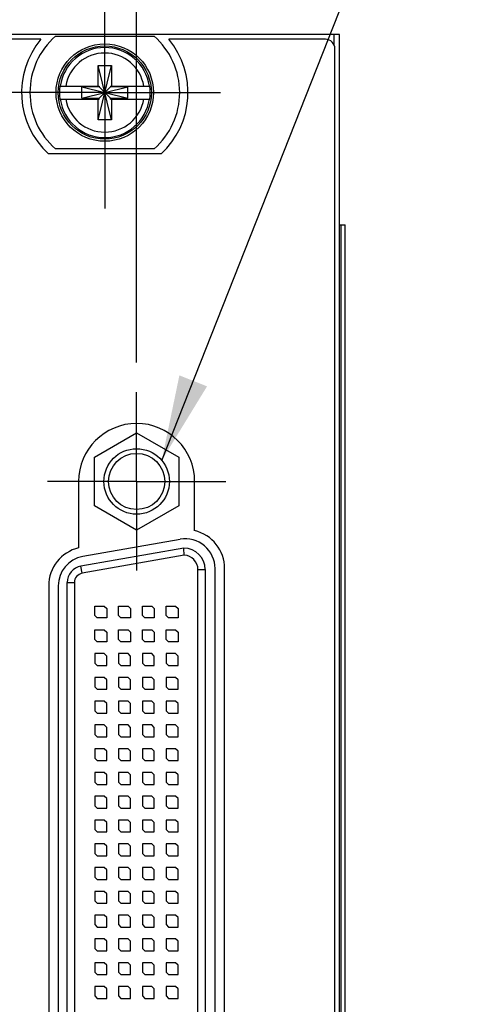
# Model space of a CAD drawing. Header units: inches. Extents: x 0.2 to 16.8, y 0.1 to 10.8.
# Tile 4 of 15: x 5.151 to 6.101, y 5.824 to 7.895. Entities that reach past the tile are written whole.
import ezdxf

# ---------------------------------------------------------------- set-up
doc = ezdxf.new("R2010")
doc.units = ezdxf.units.IN
doc.header["$LTSCALE"] = 0.935
doc.header["$MEASUREMENT"] = 0
doc.linetypes.add('CENTER', pattern=[0.6, 0.375, -0.075, 0.075, -0.075])
doc.layers.get('0').update_dxf_attribs({"linetype": 'CONTINUOUS'})
for name, color, linetype in [('DEFAULT_1', 7, 'CENTER'), ('DETAIL', 7, 'CONTINUOUS'), ('DIMENSIONS', 7, 'CONTINUOUS')]:
    doc.layers.add(name, color=color, linetype=linetype)
doc.styles.get("Standard").update_dxf_attribs({"font": 'txt', "width": 0.8})
doc.dimstyles.new('DIMSTYLE_2', dxfattribs={"dimtxt": 0.125, "dimasz": 0.18, "dimexe": 0.18, "dimexo": 0.0625, "dimgap": 0.09, "dimtad": 0, "dimtih": 1, "dimtoh": 1, "dimdec": 3, "dimzin": 4, "dimdsep": 46, "dimtxsty": 'STANDARD', "dimblk": '_FILLED', "dimblk1": '_FILLED', "dimblk2": '_FILLED', "dimcen": 0.09, "dimadec": 0, "dimazin": 0, "dimtp": 0.001, "dimtm": 0.001, "dimtfac": 1, "dimtdec": 3, "dimtofl": 0, "dimtmove": 0, "dimatfit": 3, "dimldrblk": '_FILLED', "dimfxl": 1, "dimtolj": 1, "dimtzin": 4, "dimarcsym": 0})

# ---------------------------------------------------------------- blocks, each defined once
blk = doc.blocks.new('*D9')
at = {"layer": 'DIMENSIONS', "color": 2, "linetype": 'CONTINUOUS'}
for p, q in [((5.557, 8.4072), (5.557, 8.5515)), ((5.3968, 8.3144), (5.557, 8.4072)), ((5.3968, 7.1741), (5.3968, 8.3144))]:
    blk.add_line(p, q, dxfattribs=at)
at = {"layer": 'DIMENSIONS', "color": 2, "linetype": 'CONTINUOUS', "width": 0.8}
for s, p in [(']', (5.6195, 9.839)), ('1.7', (5.6195, 9.539)), ('[', (5.6195, 9.439)), ('.067', (5.6195, 8.914)), ('2X ', (5.6195, 8.614))]:
    blk.add_text(s, height=0.125, rotation=90, dxfattribs=at).set_placement(p)
blk = doc.blocks.new('_FILLED')
at = {"color": 0, "linetype": 'BYBLOCK'}
blk.add_solid([(0, 0), (-1, 0.174), (-1, -0.174)], dxfattribs=at)

msp = doc.modelspace()

# ---------------------------------------------------------------- linework, layer by layer
at = {"color": 7, "linetype": 'CONTINUOUS'}
for p, q in [((5.8238, 7.864), (5.0358, 7.864)), ((5.1953, 7.854), (5.0658, 7.854)), ((5.2261, 7.8605), (5.4336, 7.8605)), ((5.7938, 7.854), (5.4643, 7.854)), ((5.8238, 2.7261), (5.8238, 7.864)), ((5.8138, 3.764), (5.8138, 7.834)), ((5.316, 7.685), (5.3436, 7.7991)), ((5.316, 7.7558), (5.316, 7.7991)), ((5.3436, 7.685), (5.316, 7.7991)), ((5.316, 7.7991), (5.3436, 7.7991)), ((5.3436, 7.7991), (5.3436, 7.7558)), ((5.2352, 7.7558), (5.3181, 7.7558)), ((5.2813, 7.7303), (5.2813, 7.7538)), ((5.2813, 7.7303), (5.3783, 7.7538)), ((5.3181, 7.7538), (5.2813, 7.7538)), ((5.2813, 7.7538), (5.3783, 7.7303)), ((5.3181, 7.7558), (5.3181, 7.7538)), ((5.3181, 7.7303), (5.3415, 7.7538)), ((5.3415, 7.7303), (5.3181, 7.7538)), ((5.3415, 7.7558), (5.3415, 7.7538)), ((5.3415, 7.7558), (5.4245, 7.7558)), ((5.3783, 7.7538), (5.3415, 7.7538)), ((5.3783, 7.7303), (5.3783, 7.7538)), ((5.2352, 7.7283), (5.3181, 7.7283)), ((5.2813, 7.7303), (5.3181, 7.7303)), ((5.316, 7.685), (5.316, 7.7283)), ((5.3181, 7.7283), (5.3181, 7.7303)), ((5.3415, 7.7283), (5.3415, 7.7303)), ((5.3415, 7.7303), (5.3783, 7.7303)), ((5.3415, 7.7283), (5.4245, 7.7283)), ((5.3436, 7.7283), (5.3436, 7.685)), ((5.3436, 7.685), (5.316, 7.685)), ((5.4336, 7.6235), (5.2261, 7.6235)), ((5.4481, 7.613), (5.2115, 7.613)), ((5.8238, 7.464), (5.8355, 7.464)), ((5.8355, 3.464), (5.8355, 7.464)), ((5.3082, 6.9752), (5.3968, 7.0264)), ((5.3968, 7.0264), (5.4854, 6.9752)), ((5.3082, 6.8729), (5.3082, 6.9752)), ((5.4854, 6.9752), (5.4854, 6.8729)), ((5.2748, 6.9241), (5.2748, 6.7845)), ((5.5188, 6.8206), (5.5188, 6.9241)), ((5.3968, 6.8218), (5.3082, 6.8729)), ((5.4854, 6.8729), (5.3968, 6.8218)), ((5.4885, 6.8024), (5.2835, 6.7663)), ((5.4958, 6.784), (5.2797, 6.7459)), ((5.5408, 6.739), (5.5408, 4.11)), ((5.5618, 4.1073), (5.5618, 6.7409)), ((5.5818, 4.1073), (5.5818, 6.7409)), ((5.2508, 4.1376), (5.2508, 6.7114)), ((5.2118, 6.7047), (5.2118, 4.1434)), ((5.2318, 6.7047), (5.2318, 4.1434)), ((5.3088, 6.642), (5.3088, 6.662)), ((5.3088, 6.662), (5.3288, 6.662)), ((5.3288, 6.662), (5.3338, 6.657)), ((5.3338, 6.657), (5.3338, 6.637)), ((5.3588, 6.642), (5.3588, 6.662)), ((5.3588, 6.662), (5.3788, 6.662)), ((5.3788, 6.662), (5.3838, 6.657)), ((5.3838, 6.657), (5.3838, 6.637)), ((5.4088, 6.642), (5.4088, 6.662)), ((5.4088, 6.662), (5.4288, 6.662)), ((5.4288, 6.662), (5.4338, 6.657)), ((5.4338, 6.657), (5.4338, 6.637)), ((5.4588, 6.642), (5.4588, 6.662)), ((5.4588, 6.662), (5.4788, 6.662)), ((5.4788, 6.662), (5.4838, 6.657)), ((5.4838, 6.657), (5.4838, 6.637)), ((5.3138, 6.637), (5.3088, 6.642)), ((5.3338, 6.637), (5.3138, 6.637)), ((5.3638, 6.637), (5.3588, 6.642)), ((5.3838, 6.637), (5.3638, 6.637)), ((5.4138, 6.637), (5.4088, 6.642)), ((5.4338, 6.637), (5.4138, 6.637)), ((5.4638, 6.637), (5.4588, 6.642)), ((5.4838, 6.637), (5.4638, 6.637)), ((5.3088, 6.592), (5.3088, 6.612)), ((5.3088, 6.612), (5.3288, 6.612)), ((5.3288, 6.612), (5.3338, 6.607)), ((5.3338, 6.607), (5.3338, 6.587)), ((5.3588, 6.592), (5.3588, 6.612)), ((5.3588, 6.612), (5.3788, 6.612)), ((5.3788, 6.612), (5.3838, 6.607)), ((5.3838, 6.607), (5.3838, 6.587)), ((5.4088, 6.592), (5.4088, 6.612)), ((5.4088, 6.612), (5.4288, 6.612)), ((5.4288, 6.612), (5.4338, 6.607)), ((5.4338, 6.607), (5.4338, 6.587)), ((5.4588, 6.592), (5.4588, 6.612)), ((5.4588, 6.612), (5.4788, 6.612)), ((5.4788, 6.612), (5.4838, 6.607)), ((5.4838, 6.607), (5.4838, 6.587)), ((5.3138, 6.587), (5.3088, 6.592)), ((5.3338, 6.587), (5.3138, 6.587)), ((5.3638, 6.587), (5.3588, 6.592)), ((5.3838, 6.587), (5.3638, 6.587)), ((5.4138, 6.587), (5.4088, 6.592)), ((5.4338, 6.587), (5.4138, 6.587)), ((5.4638, 6.587), (5.4588, 6.592)), ((5.4838, 6.587), (5.4638, 6.587)), ((5.3088, 6.562), (5.3088, 6.542)), ((5.3288, 6.562), (5.3088, 6.562)), ((5.3338, 6.557), (5.3288, 6.562)), ((5.3338, 6.537), (5.3338, 6.557)), ((5.3588, 6.562), (5.3588, 6.542)), ((5.3788, 6.562), (5.3588, 6.562)), ((5.3838, 6.557), (5.3788, 6.562)), ((5.3838, 6.537), (5.3838, 6.557)), ((5.4088, 6.562), (5.4088, 6.542)), ((5.4288, 6.562), (5.4088, 6.562)), ((5.4338, 6.557), (5.4288, 6.562)), ((5.4338, 6.537), (5.4338, 6.557)), ((5.4588, 6.562), (5.4588, 6.542)), ((5.4788, 6.562), (5.4588, 6.562)), ((5.4838, 6.557), (5.4788, 6.562)), ((5.4838, 6.537), (5.4838, 6.557)), ((5.3088, 6.542), (5.3138, 6.537)), ((5.3138, 6.537), (5.3338, 6.537)), ((5.3588, 6.542), (5.3638, 6.537)), ((5.3638, 6.537), (5.3838, 6.537)), ((5.4088, 6.542), (5.4138, 6.537)), ((5.4138, 6.537), (5.4338, 6.537)), ((5.4588, 6.542), (5.4638, 6.537)), ((5.4638, 6.537), (5.4838, 6.537)), ((5.3088, 6.512), (5.3088, 6.492)), ((5.3288, 6.512), (5.3088, 6.512)), ((5.3338, 6.507), (5.3288, 6.512)), ((5.3338, 6.487), (5.3338, 6.507)), ((5.3588, 6.512), (5.3588, 6.492)), ((5.3788, 6.512), (5.3588, 6.512)), ((5.3838, 6.507), (5.3788, 6.512)), ((5.3838, 6.487), (5.3838, 6.507)), ((5.4088, 6.512), (5.4088, 6.492)), ((5.4288, 6.512), (5.4088, 6.512)), ((5.4338, 6.507), (5.4288, 6.512)), ((5.4338, 6.487), (5.4338, 6.507)), ((5.4588, 6.512), (5.4588, 6.492)), ((5.4788, 6.512), (5.4588, 6.512)), ((5.4838, 6.507), (5.4788, 6.512)), ((5.4838, 6.487), (5.4838, 6.507)), ((5.3088, 6.492), (5.3138, 6.487)), ((5.3138, 6.487), (5.3338, 6.487)), ((5.3588, 6.492), (5.3638, 6.487)), ((5.3638, 6.487), (5.3838, 6.487)), ((5.4088, 6.492), (5.4138, 6.487)), ((5.4138, 6.487), (5.4338, 6.487)), ((5.4588, 6.492), (5.4638, 6.487)), ((5.4638, 6.487), (5.4838, 6.487)), ((5.3088, 6.462), (5.3088, 6.442)), ((5.3288, 6.462), (5.3088, 6.462)), ((5.3338, 6.457), (5.3288, 6.462)), ((5.3588, 6.462), (5.3588, 6.442)), ((5.3788, 6.462), (5.3588, 6.462)), ((5.3838, 6.457), (5.3788, 6.462)), ((5.4088, 6.462), (5.4088, 6.442)), ((5.4288, 6.462), (5.4088, 6.462)), ((5.4338, 6.457), (5.4288, 6.462)), ((5.4588, 6.462), (5.4588, 6.442)), ((5.4788, 6.462), (5.4588, 6.462)), ((5.4838, 6.457), (5.4788, 6.462)), ((5.3088, 6.442), (5.3138, 6.437)), ((5.3338, 6.437), (5.3338, 6.457)), ((5.3588, 6.442), (5.3638, 6.437)), ((5.3838, 6.437), (5.3838, 6.457)), ((5.4088, 6.442), (5.4138, 6.437)), ((5.4338, 6.437), (5.4338, 6.457)), ((5.4588, 6.442), (5.4638, 6.437)), ((5.4838, 6.437), (5.4838, 6.457)), ((5.3138, 6.437), (5.3338, 6.437)), ((5.3638, 6.437), (5.3838, 6.437)), ((5.4138, 6.437), (5.4338, 6.437)), ((5.4638, 6.437), (5.4838, 6.437)), ((5.3088, 6.412), (5.3088, 6.392)), ((5.3288, 6.412), (5.3088, 6.412)), ((5.3338, 6.407), (5.3288, 6.412)), ((5.3338, 6.387), (5.3338, 6.407)), ((5.3588, 6.412), (5.3588, 6.392)), ((5.3788, 6.412), (5.3588, 6.412)), ((5.3838, 6.407), (5.3788, 6.412)), ((5.3838, 6.387), (5.3838, 6.407)), ((5.4088, 6.412), (5.4088, 6.392)), ((5.4288, 6.412), (5.4088, 6.412)), ((5.4338, 6.407), (5.4288, 6.412)), ((5.4338, 6.387), (5.4338, 6.407)), ((5.4588, 6.412), (5.4588, 6.392)), ((5.4788, 6.412), (5.4588, 6.412)), ((5.4838, 6.407), (5.4788, 6.412)), ((5.4838, 6.387), (5.4838, 6.407)), ((5.3088, 6.392), (5.3138, 6.387)), ((5.3138, 6.387), (5.3338, 6.387)), ((5.3588, 6.392), (5.3638, 6.387)), ((5.3638, 6.387), (5.3838, 6.387)), ((5.4088, 6.392), (5.4138, 6.387)), ((5.4138, 6.387), (5.4338, 6.387)), ((5.4588, 6.392), (5.4638, 6.387)), ((5.4638, 6.387), (5.4838, 6.387)), ((5.3088, 6.362), (5.3088, 6.342)), ((5.3288, 6.362), (5.3088, 6.362)), ((5.3338, 6.357), (5.3288, 6.362)), ((5.3588, 6.362), (5.3588, 6.342)), ((5.3788, 6.362), (5.3588, 6.362)), ((5.3838, 6.357), (5.3788, 6.362)), ((5.4088, 6.362), (5.4088, 6.342)), ((5.4288, 6.362), (5.4088, 6.362)), ((5.4338, 6.357), (5.4288, 6.362)), ((5.4588, 6.362), (5.4588, 6.342)), ((5.4788, 6.362), (5.4588, 6.362)), ((5.4838, 6.357), (5.4788, 6.362)), ((5.3088, 6.342), (5.3138, 6.337)), ((5.3138, 6.337), (5.3338, 6.337)), ((5.3338, 6.337), (5.3338, 6.357)), ((5.3588, 6.342), (5.3638, 6.337)), ((5.3638, 6.337), (5.3838, 6.337)), ((5.3838, 6.337), (5.3838, 6.357)), ((5.4088, 6.342), (5.4138, 6.337)), ((5.4138, 6.337), (5.4338, 6.337)), ((5.4338, 6.337), (5.4338, 6.357)), ((5.4588, 6.342), (5.4638, 6.337)), ((5.4638, 6.337), (5.4838, 6.337)), ((5.4838, 6.337), (5.4838, 6.357)), ((5.3088, 6.312), (5.3088, 6.292)), ((5.3288, 6.312), (5.3088, 6.312)), ((5.3338, 6.307), (5.3288, 6.312)), ((5.3338, 6.287), (5.3338, 6.307)), ((5.3588, 6.312), (5.3588, 6.292)), ((5.3788, 6.312), (5.3588, 6.312)), ((5.3838, 6.307), (5.3788, 6.312)), ((5.3838, 6.287), (5.3838, 6.307)), ((5.4088, 6.312), (5.4088, 6.292)), ((5.4288, 6.312), (5.4088, 6.312)), ((5.4338, 6.307), (5.4288, 6.312)), ((5.4338, 6.287), (5.4338, 6.307)), ((5.4588, 6.312), (5.4588, 6.292)), ((5.4788, 6.312), (5.4588, 6.312)), ((5.4838, 6.307), (5.4788, 6.312)), ((5.4838, 6.287), (5.4838, 6.307)), ((5.3088, 6.292), (5.3138, 6.287)), ((5.3138, 6.287), (5.3338, 6.287)), ((5.3588, 6.292), (5.3638, 6.287)), ((5.3638, 6.287), (5.3838, 6.287)), ((5.4088, 6.292), (5.4138, 6.287)), ((5.4138, 6.287), (5.4338, 6.287)), ((5.4588, 6.292), (5.4638, 6.287)), ((5.4638, 6.287), (5.4838, 6.287)), ((5.3088, 6.262), (5.3088, 6.242)), ((5.3288, 6.262), (5.3088, 6.262)), ((5.3338, 6.257), (5.3288, 6.262)), ((5.3338, 6.237), (5.3338, 6.257)), ((5.3588, 6.262), (5.3588, 6.242)), ((5.3788, 6.262), (5.3588, 6.262)), ((5.3838, 6.257), (5.3788, 6.262)), ((5.3838, 6.237), (5.3838, 6.257)), ((5.4088, 6.262), (5.4088, 6.242)), ((5.4288, 6.262), (5.4088, 6.262)), ((5.4338, 6.257), (5.4288, 6.262)), ((5.4338, 6.237), (5.4338, 6.257)), ((5.4588, 6.262), (5.4588, 6.242)), ((5.4788, 6.262), (5.4588, 6.262)), ((5.4838, 6.257), (5.4788, 6.262)), ((5.4838, 6.237), (5.4838, 6.257)), ((5.3088, 6.242), (5.3138, 6.237)), ((5.3138, 6.237), (5.3338, 6.237)), ((5.3588, 6.242), (5.3638, 6.237)), ((5.3638, 6.237), (5.3838, 6.237)), ((5.4088, 6.242), (5.4138, 6.237)), ((5.4138, 6.237), (5.4338, 6.237)), ((5.4588, 6.242), (5.4638, 6.237)), ((5.4638, 6.237), (5.4838, 6.237)), ((5.3088, 6.212), (5.3088, 6.192)), ((5.3288, 6.212), (5.3088, 6.212)), ((5.3088, 6.192), (5.3138, 6.187)), ((5.3338, 6.207), (5.3288, 6.212)), ((5.3338, 6.187), (5.3338, 6.207)), ((5.3588, 6.212), (5.3588, 6.192)), ((5.3788, 6.212), (5.3588, 6.212)), ((5.3588, 6.192), (5.3638, 6.187)), ((5.3838, 6.207), (5.3788, 6.212)), ((5.3838, 6.187), (5.3838, 6.207)), ((5.4088, 6.212), (5.4088, 6.192)), ((5.4288, 6.212), (5.4088, 6.212)), ((5.4088, 6.192), (5.4138, 6.187)), ((5.4338, 6.207), (5.4288, 6.212)), ((5.4338, 6.187), (5.4338, 6.207)), ((5.4588, 6.212), (5.4588, 6.192)), ((5.4788, 6.212), (5.4588, 6.212)), ((5.4588, 6.192), (5.4638, 6.187)), ((5.4838, 6.207), (5.4788, 6.212)), ((5.4838, 6.187), (5.4838, 6.207)), ((5.3138, 6.187), (5.3338, 6.187)), ((5.3638, 6.187), (5.3838, 6.187)), ((5.4138, 6.187), (5.4338, 6.187)), ((5.4638, 6.187), (5.4838, 6.187)), ((5.3088, 6.162), (5.3088, 6.142)), ((5.3288, 6.162), (5.3088, 6.162)), ((5.3338, 6.157), (5.3288, 6.162)), ((5.3338, 6.137), (5.3338, 6.157)), ((5.3588, 6.162), (5.3588, 6.142)), ((5.3788, 6.162), (5.3588, 6.162)), ((5.3838, 6.157), (5.3788, 6.162)), ((5.3838, 6.137), (5.3838, 6.157)), ((5.4088, 6.162), (5.4088, 6.142)), ((5.4288, 6.162), (5.4088, 6.162)), ((5.4338, 6.157), (5.4288, 6.162)), ((5.4338, 6.137), (5.4338, 6.157)), ((5.4588, 6.162), (5.4588, 6.142)), ((5.4788, 6.162), (5.4588, 6.162)), ((5.4838, 6.157), (5.4788, 6.162)), ((5.4838, 6.137), (5.4838, 6.157)), ((5.3088, 6.142), (5.3138, 6.137)), ((5.3138, 6.137), (5.3338, 6.137)), ((5.3588, 6.142), (5.3638, 6.137)), ((5.3638, 6.137), (5.3838, 6.137)), ((5.4088, 6.142), (5.4138, 6.137)), ((5.4138, 6.137), (5.4338, 6.137)), ((5.4588, 6.142), (5.4638, 6.137)), ((5.4638, 6.137), (5.4838, 6.137)), ((5.3088, 6.112), (5.3088, 6.092)), ((5.3288, 6.112), (5.3088, 6.112)), ((5.3338, 6.107), (5.3288, 6.112)), ((5.3588, 6.112), (5.3588, 6.092)), ((5.3788, 6.112), (5.3588, 6.112)), ((5.3838, 6.107), (5.3788, 6.112)), ((5.4088, 6.112), (5.4088, 6.092)), ((5.4288, 6.112), (5.4088, 6.112)), ((5.4338, 6.107), (5.4288, 6.112)), ((5.4588, 6.112), (5.4588, 6.092)), ((5.4788, 6.112), (5.4588, 6.112)), ((5.4838, 6.107), (5.4788, 6.112)), ((5.3088, 6.092), (5.3138, 6.087)), ((5.3338, 6.087), (5.3338, 6.107)), ((5.3588, 6.092), (5.3638, 6.087)), ((5.3838, 6.087), (5.3838, 6.107)), ((5.4088, 6.092), (5.4138, 6.087)), ((5.4338, 6.087), (5.4338, 6.107)), ((5.4588, 6.092), (5.4638, 6.087)), ((5.4838, 6.087), (5.4838, 6.107)), ((5.3138, 6.087), (5.3338, 6.087)), ((5.3638, 6.087), (5.3838, 6.087)), ((5.4138, 6.087), (5.4338, 6.087)), ((5.4638, 6.087), (5.4838, 6.087)), ((5.3088, 6.062), (5.3088, 6.042)), ((5.3288, 6.062), (5.3088, 6.062)), ((5.3338, 6.057), (5.3288, 6.062)), ((5.3338, 6.037), (5.3338, 6.057)), ((5.3588, 6.062), (5.3588, 6.042)), ((5.3788, 6.062), (5.3588, 6.062)), ((5.3838, 6.057), (5.3788, 6.062)), ((5.3838, 6.037), (5.3838, 6.057)), ((5.4088, 6.062), (5.4088, 6.042)), ((5.4288, 6.062), (5.4088, 6.062)), ((5.4338, 6.057), (5.4288, 6.062)), ((5.4338, 6.037), (5.4338, 6.057)), ((5.4588, 6.062), (5.4588, 6.042)), ((5.4788, 6.062), (5.4588, 6.062)), ((5.4838, 6.057), (5.4788, 6.062)), ((5.4838, 6.037), (5.4838, 6.057)), ((5.3088, 6.042), (5.3138, 6.037)), ((5.3138, 6.037), (5.3338, 6.037)), ((5.3588, 6.042), (5.3638, 6.037)), ((5.3638, 6.037), (5.3838, 6.037)), ((5.4088, 6.042), (5.4138, 6.037)), ((5.4138, 6.037), (5.4338, 6.037)), ((5.4588, 6.042), (5.4638, 6.037)), ((5.4638, 6.037), (5.4838, 6.037)), ((5.3088, 6.012), (5.3088, 5.992)), ((5.3288, 6.012), (5.3088, 6.012)), ((5.3338, 6.007), (5.3288, 6.012)), ((5.3338, 5.987), (5.3338, 6.007)), ((5.3588, 6.012), (5.3588, 5.992)), ((5.3788, 6.012), (5.3588, 6.012)), ((5.3838, 6.007), (5.3788, 6.012)), ((5.3838, 5.987), (5.3838, 6.007)), ((5.4088, 6.012), (5.4088, 5.992)), ((5.4288, 6.012), (5.4088, 6.012)), ((5.4338, 6.007), (5.4288, 6.012)), ((5.4338, 5.987), (5.4338, 6.007)), ((5.4588, 6.012), (5.4588, 5.992)), ((5.4788, 6.012), (5.4588, 6.012)), ((5.4838, 6.007), (5.4788, 6.012)), ((5.4838, 5.987), (5.4838, 6.007)), ((5.3088, 5.992), (5.3138, 5.987)), ((5.3138, 5.987), (5.3338, 5.987)), ((5.3588, 5.992), (5.3638, 5.987)), ((5.3638, 5.987), (5.3838, 5.987)), ((5.4088, 5.992), (5.4138, 5.987)), ((5.4138, 5.987), (5.4338, 5.987)), ((5.4588, 5.992), (5.4638, 5.987)), ((5.4638, 5.987), (5.4838, 5.987)), ((5.3088, 5.962), (5.3088, 5.942)), ((5.3288, 5.962), (5.3088, 5.962)), ((5.3338, 5.957), (5.3288, 5.962)), ((5.3338, 5.937), (5.3338, 5.957)), ((5.3588, 5.962), (5.3588, 5.942)), ((5.3788, 5.962), (5.3588, 5.962)), ((5.3838, 5.957), (5.3788, 5.962)), ((5.3838, 5.937), (5.3838, 5.957)), ((5.4088, 5.962), (5.4088, 5.942)), ((5.4288, 5.962), (5.4088, 5.962)), ((5.4338, 5.957), (5.4288, 5.962)), ((5.4338, 5.937), (5.4338, 5.957)), ((5.4588, 5.962), (5.4588, 5.942)), ((5.4788, 5.962), (5.4588, 5.962)), ((5.4838, 5.957), (5.4788, 5.962)), ((5.4838, 5.937), (5.4838, 5.957)), ((5.3088, 5.942), (5.3138, 5.937)), ((5.3138, 5.937), (5.3338, 5.937)), ((5.3588, 5.942), (5.3638, 5.937)), ((5.3638, 5.937), (5.3838, 5.937)), ((5.4088, 5.942), (5.4138, 5.937)), ((5.4138, 5.937), (5.4338, 5.937)), ((5.4588, 5.942), (5.4638, 5.937)), ((5.4638, 5.937), (5.4838, 5.937)), ((5.3088, 5.912), (5.3088, 5.892)), ((5.3288, 5.912), (5.3088, 5.912)), ((5.3338, 5.907), (5.3288, 5.912)), ((5.3338, 5.887), (5.3338, 5.907)), ((5.3588, 5.912), (5.3588, 5.892)), ((5.3788, 5.912), (5.3588, 5.912)), ((5.3838, 5.907), (5.3788, 5.912)), ((5.3838, 5.887), (5.3838, 5.907)), ((5.4088, 5.912), (5.4088, 5.892)), ((5.4288, 5.912), (5.4088, 5.912)), ((5.4338, 5.907), (5.4288, 5.912)), ((5.4338, 5.887), (5.4338, 5.907)), ((5.4588, 5.912), (5.4588, 5.892)), ((5.4788, 5.912), (5.4588, 5.912)), ((5.4838, 5.907), (5.4788, 5.912)), ((5.4838, 5.887), (5.4838, 5.907)), ((5.3088, 5.892), (5.3138, 5.887)), ((5.3138, 5.887), (5.3338, 5.887)), ((5.3588, 5.892), (5.3638, 5.887)), ((5.3638, 5.887), (5.3838, 5.887)), ((5.4088, 5.892), (5.4138, 5.887)), ((5.4138, 5.887), (5.4338, 5.887)), ((5.4588, 5.892), (5.4638, 5.887)), ((5.4638, 5.887), (5.4838, 5.887)), ((5.3088, 5.862), (5.3088, 5.842)), ((5.3288, 5.862), (5.3088, 5.862)), ((5.3338, 5.857), (5.3288, 5.862)), ((5.3588, 5.862), (5.3588, 5.842)), ((5.3788, 5.862), (5.3588, 5.862)), ((5.3838, 5.857), (5.3788, 5.862)), ((5.4088, 5.862), (5.4088, 5.842)), ((5.4288, 5.862), (5.4088, 5.862)), ((5.4338, 5.857), (5.4288, 5.862)), ((5.4588, 5.862), (5.4588, 5.842)), ((5.4788, 5.862), (5.4588, 5.862)), ((5.4838, 5.857), (5.4788, 5.862)), ((5.3088, 5.842), (5.3138, 5.837)), ((5.3338, 5.837), (5.3338, 5.857)), ((5.3588, 5.842), (5.3638, 5.837)), ((5.3838, 5.837), (5.3838, 5.857)), ((5.4088, 5.842), (5.4138, 5.837)), ((5.4338, 5.837), (5.4338, 5.857)), ((5.4588, 5.842), (5.4638, 5.837)), ((5.4838, 5.837), (5.4838, 5.857)), ((5.3138, 5.837), (5.3338, 5.837)), ((5.3638, 5.837), (5.3838, 5.837)), ((5.4138, 5.837), (5.4338, 5.837)), ((5.4638, 5.837), (5.4838, 5.837))]:
    msp.add_line(p, q, dxfattribs=at)
at = {"color": 9, "linetype": 'CONTINUOUS'}
for p, q in [((5.8118, 7.864), (5.8118, 7.8415)), ((5.8267, 3.464), (5.8267, 7.464)), ((5.8354, 3.464), (5.8354, 7.464)), ((5.497, 6.769), (5.2823, 6.7311)), ((5.2823, 6.7311), (5.2797, 6.7459)), ((5.5258, 4.11), (5.5258, 6.739)), ((5.5258, 6.739), (5.5408, 6.739)), ((5.2508, 6.7114), (5.2658, 6.7114)), ((5.2658, 6.7114), (5.2658, 4.1376))]:
    msp.add_line(p, q, dxfattribs=at)
at = {"color": 7, "linetype": 'CONTINUOUS'}
for centre, radius in [((5.3298, 7.742), 0.1025), ((5.3298, 7.742), 0.098), ((5.3968, 6.9241), 0.0689), ((5.3968, 6.9241), 0.0591)]:
    msp.add_circle(centre, radius, dxfattribs=at)
for centre, radius, start, end in [((5.3298, 7.742), 0.175, 140.2082, 227.4886), ((5.3298, 7.742), 0.1575, 131.203, 228.797), ((5.3298, 7.742), 0.1575, 311.203, 48.797), ((5.3298, 7.742), 0.175, 312.5114, 39.7918), ((5.7938, 7.834), 0.02, 0, 90), ((5.3298, 7.742), 0.0956, 171.7166, 188.2834), ((5.3298, 7.742), 0.0956, 351.7166, 8.2834), ((5.3968, 6.9241), 0.122, 0, 180), ((5.4998, 6.7409), 0.082, 0, 76.6024), ((5.4993, 6.7409), 0.0625, 0, 100), ((5.2938, 6.7047), 0.082, 103.3976, 180), ((5.4958, 6.739), 0.045, 0, 90), ((5.2943, 6.7047), 0.0625, 100, 180), ((5.2858, 6.7114), 0.035, 100, 180)]:
    msp.add_arc(centre, radius, start, end, dxfattribs=at)
at = {"color": 9, "linetype": 'CONTINUOUS'}
for centre, radius, start, end in [((5.3298, 7.742), 0.0947, 8.3637, 171.6363), ((5.3298, 7.742), 0.0832, 9.5336, 170.4664), ((5.3298, 7.742), 0.0947, 188.3637, 351.6363), ((5.3298, 7.742), 0.0832, 189.5336, 350.4664), ((5.4958, 6.739), 0.03, 0, 87.7447), ((5.2858, 6.7114), 0.02, 100, 180)]:
    msp.add_arc(centre, radius, start, end, dxfattribs=at)
at = {"color": 7, "linetype": 'CONTINUOUS'}
msp.add_open_spline([(5.497, 6.769), (5.4969, 6.7709), (5.4966, 6.7744), (5.4962, 6.7791), (5.496, 6.7822), (5.4958, 6.7836), (5.4958, 6.784)], degree=3, knots=[0, 0, 0, 0, 0.384242, 0.708652, 0.924424, 1, 1, 1, 1], dxfattribs=at)
at = {"layer": 'DEFAULT_1', "color": 7, "linetype": 'CENTER'}
for p, q in [((5.3298, 7.742), (5.3298, 7.9855)), ((5.3298, 7.742), (5.0863, 7.742)), ((5.3298, 7.742), (5.3298, 7.4985)), ((5.3298, 7.742), (5.5733, 7.742)), ((5.3968, 6.9241), (5.3968, 7.1116)), ((5.3968, 6.9241), (5.2093, 6.9241)), ((5.3968, 6.9241), (5.3968, 6.7366)), ((5.3968, 6.9241), (5.5843, 6.9241))]:
    msp.add_line(p, q, dxfattribs=at)
at = {"layer": 'DETAIL', "color": 2, "linetype": 'CONTINUOUS'}
msp.add_line((5.4496, 6.9684), (6.1007, 8.614), dxfattribs=at)
msp.add_solid([(5.4867, 7.1472), (5.4496, 6.9684), (5.5449, 7.1242)], dxfattribs=at)

# ---------------------------------------------------------------- dimensions: what is measured, and where the dimension line sits
at = {"layer": 'DIMENSIONS', "color": 2, "linetype": 'CONTINUOUS'}
dim = msp.add_ordinate_dim(feature_location=(5.3968, 7.1741), offset=(0.1602, 1.3775), dtype=0, origin=(5.3298, 7.9855), text='2X <>', dimstyle='DIMSTYLE_2', dxfattribs=at)
dim.commit()
dim.dimension.update_dxf_attribs({"geometry": '*D9', "text_midpoint": (5.557, 9.2765)})

doc.saveas('drawing.dxf')
